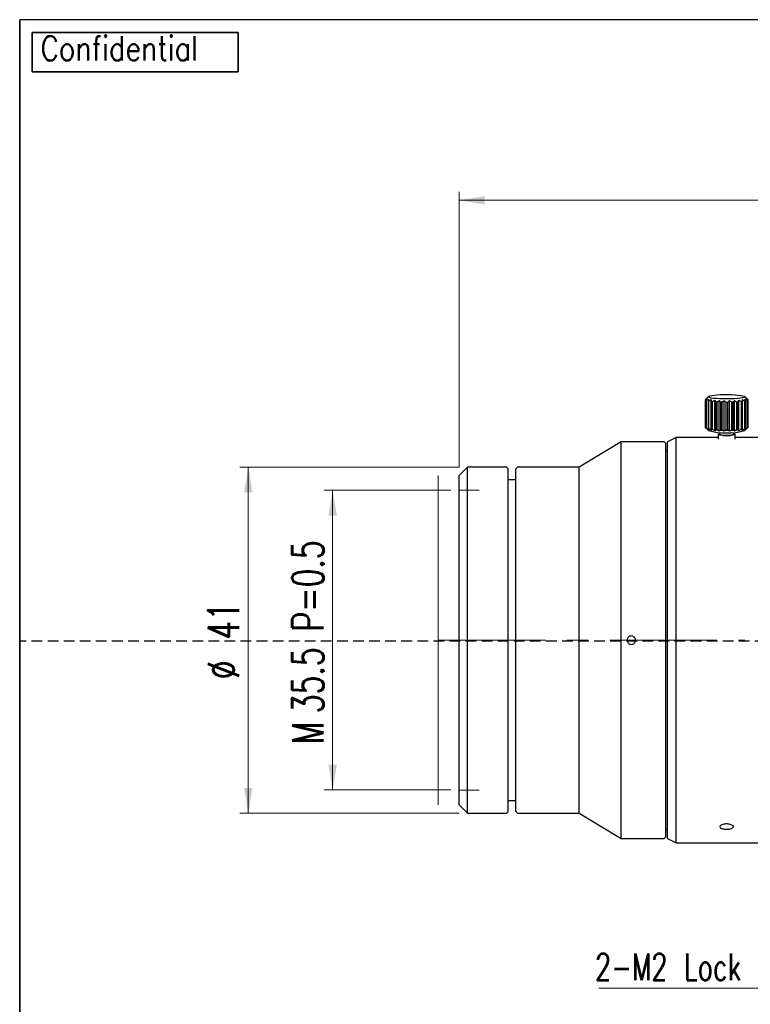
# Model space of a CAD drawing. Header units: millimetres. Extents: x 10 to 287, y 8 to 201.
# Tile 2 of 15: x 10 to 97, y 77 to 194. Entities that reach past the tile are written whole.
import ezdxf

# ---------------------------------------------------------------- set-up
doc = ezdxf.new("R2010")
doc.units = ezdxf.units.MM
doc.linetypes.add('CENTERX2', pattern=[20.32, 12.7, -2.54, 2.54, -2.54])
doc.linetypes.add('HIDDEN', pattern=[1.905, 1.27, -0.635])
doc.layers.add('00_補助線', color=252, linetype='Continuous', plot=False)
doc.layers.add('11_図面枠', color=9, linetype='Continuous')
doc.layers.add('CONFIDENTIAL', color=7, linetype='Continuous')
doc.styles.add('SLDTEXTSTYLE1', font='TXT', dxfattribs={"width": 0.821457, "bigfont": 'bigfont'})
doc.styles.add('SLDTEXTSTYLE2', font='TXT', dxfattribs={"width": 0.7, "bigfont": 'bigfont'})
doc.dimstyles.new('SLDDIMSTYLE0', dxfattribs={"dimtxt": 4.244358, "dimasz": 3, "dimexe": 0, "dimexo": 0.0625, "dimgap": 1.061089, "dimtad": 3, "dimdec": 1, "dimrnd": 1e-09, "dimzin": 12, "dimdsep": 46, "dimtxsty": 'SLDTEXTSTYLE2', "dimsah": 1, "dimcen": 0.09, "dimadec": 0, "dimazin": 3, "dimtfac": 1, "dimtdec": 3, "dimtofl": 0, "dimtmove": 0, "dimatfit": 3, "dimfxl": 1, "dimfrac": 2, "dimtolj": 1, "dimtzin": 12, "dimarcsym": 0})
doc.dimstyles.new('SLDDIMSTYLE2', dxfattribs={"dimtxt": 4.244358, "dimasz": 3, "dimexe": 0, "dimexo": 0.0625, "dimgap": 1.061089, "dimtad": 3, "dimdec": 0, "dimrnd": 1e-09, "dimzin": 12, "dimdsep": 46, "dimtxsty": 'SLDTEXTSTYLE2', "dimsah": 1, "dimcen": 0.09, "dimadec": 0, "dimazin": 3, "dimtfac": 1, "dimtdec": 3, "dimtofl": 0, "dimtmove": 0, "dimatfit": 3, "dimfxl": 1, "dimfrac": 2, "dimtolj": 1, "dimtzin": 12, "dimarcsym": 0})

# ---------------------------------------------------------------- blocks, each defined once
blk = doc.blocks.new('_D')
at = {"color": 7, "linetype": 'Continuous', "lineweight": 0}
for p, q in [((61.09, 138.27), (46.09, 138.27)), ((47.09, 138.27), (47.09, 102.77)), ((61.09, 102.77), (46.09, 102.77))]:
    blk.add_line(p, q, dxfattribs=at)
at = {"color": 7, "linetype": 'Continuous', "lineweight": 18}
for points in [[(47.09, 138.27), (46.59, 135.27), (47.59, 135.27)], [(47.09, 102.77), (47.59, 105.77), (46.59, 105.77)]]:
    blk.add_solid(points, dxfattribs=at)
at = {"color": 7, "linetype": 'Continuous', "lineweight": 18, "attachment_point": 1, "rotation": 90, "style": 'SLDTEXTSTYLE2'}
for s, insert, char_height in [('P=0.5', (42.31, 121.55), 3.704), ('35.5', (42.31, 111.87), 3.704), ('M', (42.31, 108.2), 3.7)]:
    blk.add_mtext(s, dxfattribs=dict(at, insert=insert, char_height=char_height))
blk = doc.blocks.new('_D_2')
at = {"color": 7, "linetype": 'Continuous', "lineweight": 0}
for p, q in [((62.09, 141.02), (36.09, 141.02)), ((37.09, 141.02), (37.09, 100.02)), ((62.09, 100.02), (36.09, 100.02))]:
    blk.add_line(p, q, dxfattribs=at)
at = {"color": 7, "linetype": 'Continuous', "lineweight": 18}
for points in [[(37.09, 141.02), (36.59, 138.02), (37.59, 138.02)], [(37.09, 100.02), (37.59, 103.02), (36.59, 103.02)]]:
    blk.add_solid(points, dxfattribs=at)
at = {"color": 7, "linetype": 'Continuous', "lineweight": 18, "char_height": 3.704, "attachment_point": 1, "rotation": 90, "style": 'SLDTEXTSTYLE2'}
for s, insert in [('41', (32.31, 120.59)), ('%%c', (32.31, 115.9))]:
    blk.add_mtext(s, dxfattribs=dict(at, insert=insert))
blk = doc.blocks.new('_D_4')
at = {"color": 7, "linetype": 'Continuous', "lineweight": 0}
for p, q in [((62.09, 141.02), (62.09, 173.62)), ((62.09, 172.62), (158.76, 172.62)), ((158.76, 136.32), (158.76, 173.62))]:
    blk.add_line(p, q, dxfattribs=at)
at = {"color": 7, "linetype": 'Continuous', "lineweight": 18}
for points in [[(62.09, 172.62), (65.09, 172.12), (65.09, 173.12)], [(158.76, 172.62), (155.76, 173.12), (155.76, 172.12)]]:
    blk.add_solid(points, dxfattribs=at)
at = {"color": 7, "linetype": 'Continuous', "lineweight": 18, "insert": (107.91, 177.4), "char_height": 3.704, "attachment_point": 1, "style": 'SLDTEXTSTYLE2'}
blk.add_mtext('96.7', dxfattribs=at)
blk = doc.blocks.new('SW_NOTE_0_11')
at = {"color": 0, "linetype": 'Continuous', "lineweight": 0}
blk.add_line((-31.08, 0), (0, 0), dxfattribs=at)
at = {"color": 0, "linetype": 'Continuous', "lineweight": 0, "insert": (-31.52, 4.09), "char_height": 3.175, "attachment_point": 1, "style": 'SLDTEXTSTYLE2'}
blk.add_mtext('2-M2 Lock screw', dxfattribs=at)

msp = doc.modelspace()

# ---------------------------------------------------------------- linework, layer by layer
at = {"color": 7, "linetype": 'Continuous', "lineweight": 18}
msp.add_line((10, 194), (10, 194.0081), dxfattribs=at)
at = {"color": 7, "linetype": 'Continuous', "lineweight": 25}
for p, q in [((91.6268, 149.3827), (91.4608, 149.2192)), ((96.136, 149.1934), (95.9439, 149.3827)), ((91.2853, 149.0275), (91.2853, 145.7025)), ((91.462, 149.2204), (91.2868, 149.0382)), ((91.2888, 149.0116), (91.4674, 149.1459)), ((91.2888, 145.6866), (91.2888, 149.0116)), ((91.4674, 149.1459), (91.3494, 148.959)), ((91.3494, 148.959), (91.3494, 145.634)), ((91.4077, 148.9334), (91.6307, 149.0742)), ((91.4077, 145.6084), (91.4077, 148.9334)), ((91.6307, 149.0742), (91.578, 148.8845)), ((91.578, 148.8845), (91.578, 145.5595)), ((91.6886, 148.8616), (91.9408, 149.01)), ((91.6886, 145.5366), (91.6886, 148.8616)), ((91.9408, 149.01), (91.9569, 148.8198)), ((91.9408, 145.3688), (91.9408, 149.01)), ((91.9569, 148.8198), (91.9569, 145.4947)), ((92.1125, 148.8011), (92.3766, 148.9578)), ((92.1125, 145.4761), (92.1125, 148.8011)), ((92.3766, 148.9578), (92.4605, 148.7692)), ((92.3766, 145.3166), (92.3766, 148.9578)), ((92.4605, 148.7692), (92.4605, 145.4441)), ((92.6503, 148.7561), (92.9085, 148.9211)), ((92.6503, 145.4311), (92.6503, 148.7561)), ((92.9085, 148.9211), (93.0544, 148.7362)), ((92.9085, 145.2799), (92.9085, 148.9211)), ((93.0544, 148.7362), (93.0544, 145.4112)), ((93.2655, 148.7295), (93.5001, 148.9025)), ((93.2655, 145.4045), (93.2655, 148.7295)), ((93.5001, 148.9025), (93.6981, 148.7231)), ((93.5001, 145.2613), (93.5001, 148.9025)), ((93.6981, 148.7231), (93.6981, 145.398)), ((93.9162, 148.7233), (94.1111, 148.9031)), ((93.9162, 145.3983), (93.9162, 148.7233)), ((94.1111, 148.9031), (94.3477, 148.7307)), ((94.1111, 145.262), (94.1111, 148.9031)), ((94.3477, 148.7307), (94.3477, 145.4057)), ((94.5579, 148.7378), (94.6999, 148.923)), ((94.5579, 145.4128), (94.5579, 148.7378)), ((94.6999, 148.923), (94.959, 148.7585)), ((94.6999, 145.2819), (94.6999, 148.923)), ((94.959, 148.7585), (94.959, 145.4335)), ((95.1469, 148.772), (95.2264, 148.9608)), ((95.1469, 145.447), (95.1469, 148.772)), ((95.2264, 148.9608), (95.4903, 148.8047)), ((95.2264, 145.3196), (95.2264, 148.9608)), ((95.4903, 148.8047), (95.4903, 145.4797)), ((95.6432, 148.8237), (95.6547, 149.0139)), ((95.6432, 145.4987), (95.6432, 148.8237)), ((95.6547, 149.0139), (95.9054, 148.8661)), ((95.6547, 145.3728), (95.6547, 149.0139)), ((95.9054, 148.8661), (95.9054, 145.5411)), ((95.9556, 149.0788), (96.1761, 148.9385)), ((96.0128, 148.8892), (95.9556, 149.0788)), ((96.0128, 145.5642), (96.0128, 148.8892)), ((96.1086, 149.1509), (96.2838, 149.0169)), ((96.2307, 148.9642), (96.1086, 149.1509)), ((96.2819, 149.0435), (96.1354, 149.1927)), ((96.1761, 148.9385), (96.1761, 145.6134)), ((96.2307, 145.6392), (96.2307, 148.9642)), ((96.2838, 149.0169), (96.2838, 145.6919)), ((96.2853, 145.7025), (96.2853, 149.0275)), ((91.4674, 145.5047), (91.2888, 145.6866)), ((91.3494, 145.634), (91.4674, 145.5047)), ((91.6307, 145.433), (91.4077, 145.6084)), ((91.4346, 145.5367), (91.6268, 145.3474)), ((91.578, 145.5595), (91.6307, 145.433)), ((91.9408, 145.3688), (91.6886, 145.5366)), ((91.9569, 145.4947), (91.9408, 145.3688)), ((92.3766, 145.3166), (92.1125, 145.4761)), ((92.4605, 145.4441), (92.3766, 145.3166)), ((92.9085, 145.2799), (92.6503, 145.4311)), ((92.7853, 144.8837), (92.7853, 144.3378)), ((93.0544, 145.4112), (92.9085, 145.2799)), ((92.9853, 145.1335), (92.9853, 144.8837)), ((93.5001, 145.2613), (93.2655, 145.4045)), ((93.6981, 145.398), (93.5001, 145.2613)), ((94.1111, 145.262), (93.9162, 145.3983)), ((94.3477, 145.4057), (94.1111, 145.262)), ((94.6999, 145.2819), (94.5579, 145.4128)), ((94.5853, 144.8837), (94.5853, 145.1335)), ((94.959, 145.4335), (94.6999, 145.2819)), ((94.7853, 144.3378), (94.7853, 144.8837)), ((95.2264, 145.3196), (95.1469, 145.447)), ((95.4903, 145.4797), (95.2264, 145.3196)), ((95.6547, 145.3728), (95.6432, 145.4987)), ((95.9054, 145.5411), (95.6547, 145.3728)), ((95.9439, 145.3474), (96.1099, 145.5109)), ((96.1761, 145.6134), (95.9556, 145.4376)), ((95.9556, 145.4376), (96.0128, 145.5642)), ((96.2838, 145.6919), (96.1086, 145.5097)), ((96.1086, 145.5097), (96.2307, 145.6392)), ((81.2853, 144.0167), (76.2853, 141.0167)), ((86.3853, 144.0167), (81.2853, 144.0167)), ((81.2853, 97.0167), (81.2853, 144.0167)), ((86.5853, 143.8167), (86.3853, 144.0167)), ((86.5853, 97.2167), (86.5853, 143.8167)), ((87.7853, 144.5167), (86.7853, 144.0167)), ((86.7853, 97.2454), (86.7853, 144.0167)), ((92.7853, 144.5167), (87.7853, 144.5167)), ((87.7853, 96.7502), (87.7853, 144.5167)), ((100.8853, 144.5167), (94.7853, 144.5167)), ((86.7853, 142.8167), (86.5853, 143.0167)), ((63.0853, 141.0167), (62.0853, 140.0167)), ((62.0853, 101.0167), (62.0853, 140.0167)), ((67.6853, 141.0167), (63.0853, 141.0167)), ((63.0853, 100.0167), (63.0853, 141.0167)), ((67.8853, 140.8167), (67.6853, 141.0167)), ((67.8853, 100.2167), (67.8853, 140.8167)), ((68.9853, 141.0167), (68.7853, 140.8167)), ((68.7853, 100.2167), (68.7853, 140.8167)), ((76.2853, 141.0167), (68.9853, 141.0167)), ((76.2853, 100.0167), (76.2853, 141.0167)), ((68.7853, 139.5167), (67.8853, 139.5167)), ((67.8853, 101.5167), (68.7853, 101.5167)), ((62.0853, 101.0167), (63.0853, 100.0167)), ((63.0853, 100.0167), (67.6853, 100.0167)), ((67.6853, 100.0167), (67.8853, 100.2167)), ((68.7853, 100.2167), (68.9853, 100.0167)), ((68.9853, 100.0167), (76.2853, 100.0167)), ((76.2853, 100.0167), (81.2853, 97.0167)), ((86.5853, 98.0167), (86.7853, 98.2167)), ((81.2853, 97.0167), (86.3853, 97.0167)), ((86.3853, 97.0167), (86.5853, 97.2167)), ((86.7853, 97.0167), (86.7853, 97.2454)), ((86.7853, 97.0167), (87.7853, 96.5167)), ((87.7853, 96.5167), (87.7853, 96.7502)), ((87.7853, 96.5167), (100.8853, 96.5167))]:
    msp.add_line(p, q, dxfattribs=at)
at = {"color": 7, "linetype": 'CENTERX2', "lineweight": 18}
msp.add_line((59.6101, 120.5167), (95.9295, 120.5167), dxfattribs=at)
at = {"color": 7, "linetype": 'Continuous', "lineweight": 25, "flags": 128}
for points in [[(95.9441, 149.3178), (95.8466, 149.2655), (95.6646, 149.2167), (95.4058, 149.1733), (95.0805, 149.1372), (94.7023, 149.1098), (94.2865, 149.0922), (93.8502, 149.0852), (93.4113, 149.089), (92.9876, 149.1035), (92.5966, 149.1281), (92.2543, 149.1619), (91.9747, 149.2033), (91.7692, 149.2507), (91.6462, 149.3022), (91.6108, 149.3556), (91.6644, 149.4089), (91.8049, 149.4597), (92.0264, 149.506), (92.32, 149.546), (92.6735, 149.5779), (93.0726, 149.6006), (93.5008, 149.6129), (93.9407, 149.6145), (94.3742, 149.6053), (94.7837, 149.5856), (95.1522, 149.5563), (95.4648, 149.5186), (95.7086, 149.4739), (95.8737, 149.4242), (95.9533, 149.3714), (95.9441, 149.3178)], [(94.7779, 144.8688), (94.6979, 144.8338), (94.5368, 144.8033), (94.3089, 144.7798), (94.0345, 144.7656), (93.738, 144.7619), (93.4456, 144.769), (93.1835, 144.7863), (92.9748, 144.8123), (92.8382, 144.8446), (92.7857, 144.8803), (92.822, 144.9164), (92.9439, 144.9495), (92.9853, 144.9568)], [(94.5853, 144.9568), (94.6741, 144.9395), (94.7697, 144.9051), (94.7779, 144.8688)]]:
    msp.add_lwpolyline(points, dxfattribs=at)
at = {"color": 7, "linetype": 'Continuous', "lineweight": 25}
for centre, radius, start, end in [((91.3241, 149.0275), 0.0388, 163.990836, 204.200899), ((91.5828, 149.411), 0.5087, 242.689715, 249.86443), ((92.211, 151.6652), 2.8518, 257.175237, 259.446405), ((92.9381, 156.3535), 7.5974, 262.579972, 263.761517), ((93.4918, 162.3425), 13.6125, 265.655241, 266.456116), ((93.7469, 167.3557), 18.6324, 267.869962, 268.519587), ((93.7853, 169.2231), 20.5002, 269.756169, 270.365704), ((93.8321, 167.1003), 18.3768, 271.607892, 272.263527), ((94.1068, 161.9459), 13.2149, 273.69759, 274.514453), ((94.6781, 155.9796), 7.2207, 276.4583, 277.680599), ((95.408, 151.4363), 2.6179, 280.953657, 283.358277), ((96.019, 149.3427), 0.4337, 291.240616, 299.22218), ((96.2465, 149.0276), 0.0388, 343.990836, 24.200899), ((91.3253, 145.7028), 0.04, 180.368204, 203.885187), ((91.5828, 146.086), 0.5087, 242.689715, 249.86443), ((92.211, 148.3402), 2.8518, 257.175237, 259.446405), ((93.785, 153.3201), 8.2597, 254.853085, 285.153354), ((92.9381, 153.0285), 7.5974, 262.579972, 263.761517), ((93.4918, 159.0175), 13.6125, 265.655241, 266.456116), ((93.7853, 147.0364), 2.2965, 249.613461, 290.386539), ((93.7469, 164.0307), 18.6324, 267.869962, 268.519587), ((93.7853, 165.8981), 20.5002, 269.756169, 270.365704), ((93.8321, 163.7753), 18.3768, 271.607892, 272.263527), ((94.1068, 158.6209), 13.2149, 273.69759, 274.514453), ((94.6781, 152.6546), 7.2207, 276.4583, 277.680599), ((95.408, 148.1112), 2.6179, 280.953657, 283.358277), ((96.019, 146.0177), 0.4337, 291.240616, 299.22218), ((96.247, 145.7026), 0.0383, 343.791469, 359.906716)]:
    msp.add_arc(centre, radius, start, end, dxfattribs=at)
for points, knots in [([(82.4853, 120.0167), (82.3532, 120.0167), (82.224, 120.0709), (82.0395, 120.2554), (81.9854, 120.386), (81.9853, 120.6468), (82.0383, 120.7766), (82.2249, 120.9634), (82.3546, 121.0166), (82.6157, 121.0167), (82.7462, 120.9627), (82.9308, 120.7784), (82.9852, 120.6491), (82.9855, 120.3853), (82.9314, 120.2558), (82.7469, 120.071), (82.6175, 120.0167), (82.4853, 120.0167)], [0, 0, 0, 0, 0.125, 0.125, 0.25, 0.25, 0.375, 0.375, 0.5, 0.5, 0.625, 0.625, 0.75, 0.75, 0.875, 0.875, 1, 1, 1, 1]), ([(93.7853, 98.1242), (93.6954, 98.1274), (93.5155, 98.1338), (93.2761, 98.1837), (93.0941, 98.2587), (92.9899, 98.3547), (92.9755, 98.461), (93.0523, 98.566), (93.2116, 98.6571), (93.4357, 98.7227), (93.6992, 98.7539), (93.9723, 98.7467), (94.2244, 98.7019), (94.427, 98.6256), (94.5573, 98.5279), (94.6006, 98.4209), (94.552, 98.3172), (94.417, 98.2279), (94.211, 98.1623), (93.9879, 98.1288), (93.8418, 98.1255), (93.7853, 98.1242)], [0, 0, 0, 0, 0.0536684, 0.10733608, 0.16102251, 0.21472115, 0.26839942, 0.32205657, 0.37572475, 0.42941894, 0.48311352, 0.53678224, 0.59043922, 0.64411689, 0.6978154, 0.75150238, 0.80516346, 0.85882469, 0.91251186, 0.96621033, 1, 1, 1, 1])]:
    msp.add_open_spline(points, degree=3, knots=knots, dxfattribs=at)
at = {"layer": '00_補助線', "color": 7, "lineweight": 18}
for p, q in [((59.5853, 140.0167), (59.5853, 101.0167)), ((62.0853, 138.2667), (64.444, 138.2667)), ((62.0853, 102.7667), (64.444, 102.7667))]:
    msp.add_line(p, q, dxfattribs=at)
at = {"layer": '00_補助線', "color": 7, "linetype": 'HIDDEN'}
msp.add_line((287, 120.4167), (10, 120.4167), dxfattribs=at)
at = {"layer": '11_図面枠', "color": 7}
for p, q in [((10, 194), (9.9981, 19.62)), ((287.0143, 194.0154), (10, 194)), ((10, 37.2533), (10, 194))]:
    msp.add_line(p, q, dxfattribs=at)
at = {"layer": 'CONFIDENTIAL', "color": 7, "lineweight": 35}
for p, q in [((11.4965, 192.5043), (35.8873, 192.5043)), ((11.4965, 187.8421), (11.4965, 192.5043)), ((35.8873, 192.5043), (35.8873, 187.8421)), ((35.8873, 187.8421), (11.4965, 187.8421))]:
    msp.add_line(p, q, dxfattribs=at)

# ---------------------------------------------------------------- block references
at = {"color": 7, "linetype": 'Continuous', "lineweight": 0}
msp.add_blockref('SW_NOTE_0_11', (109.7061, 79.3139), dxfattribs=at)

# ---------------------------------------------------------------- texts
at = {"layer": 'CONFIDENTIAL', "color": 7, "insert": (12.4905, 192.0829), "char_height": 2.910417, "attachment_point": 1, "style": 'SLDTEXTSTYLE1'}
msp.add_mtext('Confidential', dxfattribs=at)

# ---------------------------------------------------------------- dimensions: what is measured, and where the dimension line sits
at = {"color": 7, "linetype": 'Continuous', "lineweight": 18}
dim = msp.add_linear_dim(base=(158.7553, 172.6232), p1=(62.0853, 140.0167), p2=(158.7553, 135.3167), dimstyle='SLDDIMSTYLE0', dxfattribs=at)
dim.commit()
dim.dimension.update_dxf_attribs({"geometry": '_D_4', "text_midpoint": (112.1116, 172.6232), "dimtype": 160})
for base, p1, p2, text, dimstyle, picture, middle in [((37.0853, 100.0167), (63.0853, 141.0167), (63.0853, 100.0167), '%%c<>', 'SLDDIMSTYLE2', '_D_2', (37.0853, 120.7184)), ((47.0853, 102.7667), (62.0853, 138.2667), (62.0853, 102.7667), 'M<> P=0.5', 'SLDDIMSTYLE0', '_D', (47.0853, 120.7184))]:
    dim = msp.add_linear_dim(base=base, p1=p1, p2=p2, angle=90, text=text, dimstyle=dimstyle, dxfattribs=at)
    dim.commit()
    dim.dimension.update_dxf_attribs({"geometry": picture, "text_midpoint": middle, "dimtype": 160})

doc.saveas('drawing.dxf')
